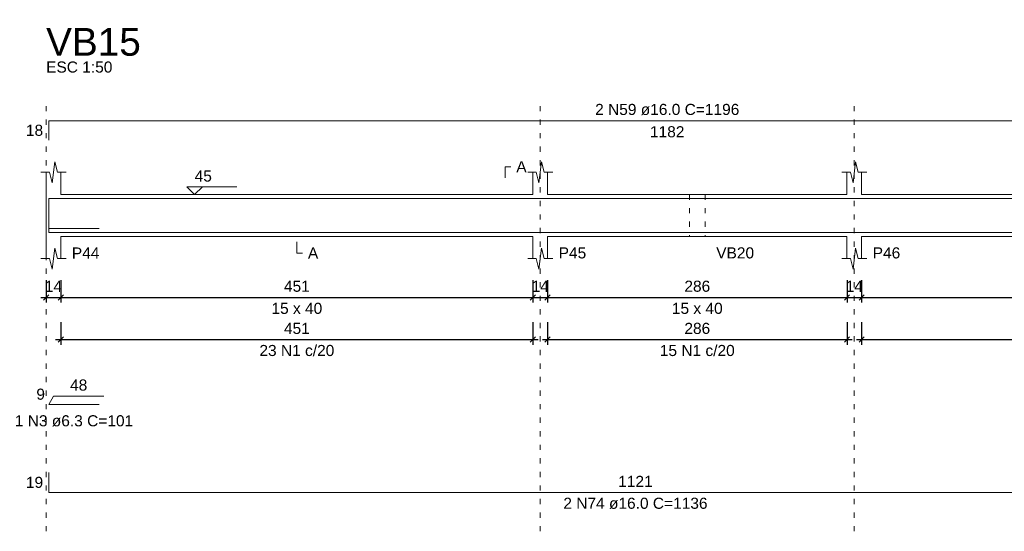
# Model space of a CAD drawing. Header units: millimetres. Extents: x 10906 to 25863, y 1966 to 4861.
# Tile 45 of 163: x 11241 to 11259, y 2971 to 2980. Entities that reach past the tile are written whole.
import ezdxf

# ---------------------------------------------------------------- set-up
doc = ezdxf.new("R2010")
doc.units = ezdxf.units.MM
doc.linetypes.add('DOT2', pattern=[3.175, 0, -3.175])
for name, color, linetype, lineweight in [('Descrição da armadura', 7, 'Continuous', 5), ('DT-Barras na forma', 40, 'Continuous', 5), ('DT-Barras rebatidas', 40, 'Continuous', 5), ('DT-Cotas', 4, 'Continuous', 5), ('DT-Forma', 5, 'Continuous', 5), ('DT-Pontilhado', 7, 'DOT2', 5), ('DT-Textos', 7, 'Continuous', 5), ('DT-Título', 7, 'Continuous', 20), ('Textos armaduras', 7, 'Continuous', 5)]:
    doc.layers.add(name, color=color, linetype=linetype, lineweight=lineweight)
doc.styles.add('Arial', font='arial.ttf')
doc.styles.get("Standard").update_dxf_attribs({"font": 'arial.ttf'})
doc.dimstyles.new('UM_50.000000', dxfattribs={"dimtxt": 0.18, "dimasz": 0.2, "dimexe": 0.2, "dimexo": 0.5, "dimgap": 0, "dimtad": 1, "dimtih": 1, "dimtoh": 1, "dimlfac": 50, "dimzin": 0, "dimdsep": 46, "dimtxsty": 'Standard', "dimcen": 0.09, "dimdle": 0.2, "dimclrd": 256, "dimclre": 256, "dimclrt": 7, "dimazin": 0, "dimtfac": 1, "dimtofl": 0, "dimtmove": 0, "dimatfit": 3, "dimfxl": 1, "dimtolj": 1, "dimtzin": 0, "dimarcsym": 0})

# ---------------------------------------------------------------- blocks, each defined once
blk = doc.blocks.new('_Oblique')
at = {"color": 0, "linetype": 'ByBlock', "lineweight": -2}
blk.add_line((-0.5, -0.5), (0.5, 0.5), dxfattribs=at)
blk = doc.blocks.new('*D384')
at = {"layer": 'Defpoints', "color": 0, "transparency": 16777216}
for p in [(11241.144, 2975.528), (11241.424, 2975.528), (11241.424, 2974.999)]:
    blk.add_point(p, dxfattribs=at)
at = {"layer": 'DT-Cotas', "lineweight": -2, "transparency": 16777216}
for p, q in [((11241.144, 2975.328), (11241.144, 2974.899)), ((11241.424, 2975.328), (11241.424, 2974.899)), ((11241.044, 2974.999), (11241.524, 2974.999))]:
    blk.add_line(p, q, dxfattribs=at)
at = {"layer": 'DT-Cotas', "lineweight": -2, "transparency": 16777216, "xscale": 0.1, "yscale": 0.1, "zscale": 0.1, "rotation": 180}
blk.add_blockref('_Oblique', (11241.144, 2974.999), dxfattribs=at)
at = {"layer": 'DT-Cotas', "lineweight": -2, "transparency": 16777216, "xscale": 0.1, "yscale": 0.1, "zscale": 0.1}
blk.add_blockref('_Oblique', (11241.424, 2974.999), dxfattribs=at)
at = {"layer": 'DT-Cotas', "color": 7, "transparency": 16777216, "insert": (11241.284, 2975.211), "char_height": 0.2118, "attachment_point": 5, "rotation": 0.0057, "style": 'Arial'}
blk.add_mtext('\\A1;14', dxfattribs=at)
blk = doc.blocks.new('*D385')
at = {"layer": 'Defpoints', "color": 0, "transparency": 16777216}
for p in [(11241.424, 2975.528), (11250.444, 2975.528), (11250.444, 2974.999)]:
    blk.add_point(p, dxfattribs=at)
at = {"layer": 'DT-Cotas', "lineweight": -2, "transparency": 16777216}
for p, q in [((11241.424, 2975.328), (11241.424, 2974.899)), ((11250.444, 2975.328), (11250.444, 2974.899)), ((11241.324, 2974.999), (11250.544, 2974.999))]:
    blk.add_line(p, q, dxfattribs=at)
at = {"layer": 'DT-Cotas', "lineweight": -2, "transparency": 16777216, "xscale": 0.1, "yscale": 0.1, "zscale": 0.1, "rotation": 180}
blk.add_blockref('_Oblique', (11241.424, 2974.999), dxfattribs=at)
at = {"layer": 'DT-Cotas', "lineweight": -2, "transparency": 16777216, "xscale": 0.1, "yscale": 0.1, "zscale": 0.1}
blk.add_blockref('_Oblique', (11250.444, 2974.999), dxfattribs=at)
at = {"layer": 'DT-Cotas', "color": 7, "transparency": 16777216, "insert": (11245.934, 2975.211), "char_height": 0.2118, "attachment_point": 5, "rotation": 0.0057, "style": 'Arial'}
blk.add_mtext('\\A1;451', dxfattribs=at)
blk = doc.blocks.new('*D386')
at = {"layer": 'Defpoints', "color": 0, "transparency": 16777216}
for p in [(11250.444, 2975.528), (11250.724, 2975.528), (11250.724, 2974.999)]:
    blk.add_point(p, dxfattribs=at)
at = {"layer": 'DT-Cotas', "lineweight": -2, "transparency": 16777216}
for p, q in [((11250.444, 2975.328), (11250.444, 2974.899)), ((11250.724, 2975.328), (11250.724, 2974.899)), ((11250.344, 2974.999), (11250.824, 2974.999))]:
    blk.add_line(p, q, dxfattribs=at)
at = {"layer": 'DT-Cotas', "lineweight": -2, "transparency": 16777216, "xscale": 0.1, "yscale": 0.1, "zscale": 0.1, "rotation": 180}
blk.add_blockref('_Oblique', (11250.444, 2974.999), dxfattribs=at)
at = {"layer": 'DT-Cotas', "lineweight": -2, "transparency": 16777216, "xscale": 0.1, "yscale": 0.1, "zscale": 0.1}
blk.add_blockref('_Oblique', (11250.724, 2974.999), dxfattribs=at)
at = {"layer": 'DT-Cotas', "color": 7, "transparency": 16777216, "insert": (11250.584, 2975.211), "char_height": 0.2118, "attachment_point": 5, "rotation": 0.0057, "style": 'Arial'}
blk.add_mtext('\\A1;14', dxfattribs=at)
blk = doc.blocks.new('*D387')
at = {"layer": 'Defpoints', "color": 0, "transparency": 16777216}
for p in [(11250.724, 2975.528), (11256.444, 2975.528), (11256.444, 2974.999)]:
    blk.add_point(p, dxfattribs=at)
at = {"layer": 'DT-Cotas', "lineweight": -2, "transparency": 16777216}
for p, q in [((11250.724, 2975.328), (11250.724, 2974.899)), ((11256.444, 2975.328), (11256.444, 2974.899)), ((11250.624, 2974.999), (11256.544, 2974.999))]:
    blk.add_line(p, q, dxfattribs=at)
at = {"layer": 'DT-Cotas', "lineweight": -2, "transparency": 16777216, "xscale": 0.1, "yscale": 0.1, "zscale": 0.1, "rotation": 180}
blk.add_blockref('_Oblique', (11250.724, 2974.999), dxfattribs=at)
at = {"layer": 'DT-Cotas', "lineweight": -2, "transparency": 16777216, "xscale": 0.1, "yscale": 0.1, "zscale": 0.1}
blk.add_blockref('_Oblique', (11256.444, 2974.999), dxfattribs=at)
at = {"layer": 'DT-Cotas', "color": 7, "transparency": 16777216, "insert": (11253.584, 2975.211), "char_height": 0.2118, "attachment_point": 5, "rotation": 0.0057, "style": 'Arial'}
blk.add_mtext('\\A1;286', dxfattribs=at)
blk = doc.blocks.new('*D388')
at = {"layer": 'Defpoints', "color": 0, "transparency": 16777216}
for p in [(11256.444, 2975.528), (11256.724, 2975.528), (11256.724, 2974.999)]:
    blk.add_point(p, dxfattribs=at)
at = {"layer": 'DT-Cotas', "lineweight": -2, "transparency": 16777216}
for p, q in [((11256.444, 2975.328), (11256.444, 2974.899)), ((11256.724, 2975.328), (11256.724, 2974.899)), ((11256.344, 2974.999), (11256.824, 2974.999))]:
    blk.add_line(p, q, dxfattribs=at)
at = {"layer": 'DT-Cotas', "lineweight": -2, "transparency": 16777216, "xscale": 0.1, "yscale": 0.1, "zscale": 0.1, "rotation": 180}
blk.add_blockref('_Oblique', (11256.444, 2974.999), dxfattribs=at)
at = {"layer": 'DT-Cotas', "lineweight": -2, "transparency": 16777216, "xscale": 0.1, "yscale": 0.1, "zscale": 0.1}
blk.add_blockref('_Oblique', (11256.724, 2974.999), dxfattribs=at)
at = {"layer": 'DT-Cotas', "color": 7, "transparency": 16777216, "insert": (11256.584, 2975.211), "char_height": 0.2118, "attachment_point": 5, "rotation": 0.0057, "style": 'Arial'}
blk.add_mtext('\\A1;14', dxfattribs=at)
blk = doc.blocks.new('*D389')
at = {"layer": 'Defpoints', "color": 0, "transparency": 16777216}
for p in [(11256.724, 2975.528), (11264.944, 2975.528), (11264.944, 2974.999)]:
    blk.add_point(p, dxfattribs=at)
at = {"layer": 'DT-Cotas', "lineweight": -2, "transparency": 16777216}
for p, q in [((11256.724, 2975.328), (11256.724, 2974.899)), ((11264.944, 2975.328), (11264.944, 2974.899)), ((11256.624, 2974.999), (11265.044, 2974.999))]:
    blk.add_line(p, q, dxfattribs=at)
at = {"layer": 'DT-Cotas', "lineweight": -2, "transparency": 16777216, "xscale": 0.1, "yscale": 0.1, "zscale": 0.1, "rotation": 180}
blk.add_blockref('_Oblique', (11256.724, 2974.999), dxfattribs=at)
at = {"layer": 'DT-Cotas', "lineweight": -2, "transparency": 16777216, "xscale": 0.1, "yscale": 0.1, "zscale": 0.1}
blk.add_blockref('_Oblique', (11264.944, 2974.999), dxfattribs=at)
at = {"layer": 'DT-Cotas', "color": 7, "transparency": 16777216, "insert": (11260.834, 2975.211), "char_height": 0.2118, "attachment_point": 5, "rotation": 0.0057, "style": 'Arial'}
blk.add_mtext('\\A1;411', dxfattribs=at)
blk = doc.blocks.new('*D435')
at = {"layer": 'Defpoints', "color": 0, "transparency": 16777216}
for p in [(11241.424, 2974.724), (11250.444, 2974.724), (11250.444, 2974.194)]:
    blk.add_point(p, dxfattribs=at)
at = {"layer": 'DT-Cotas', "lineweight": -2, "transparency": 16777216}
for p, q in [((11241.424, 2974.524), (11241.424, 2974.094)), ((11250.444, 2974.524), (11250.444, 2974.094)), ((11241.324, 2974.194), (11250.544, 2974.194))]:
    blk.add_line(p, q, dxfattribs=at)
at = {"layer": 'DT-Cotas', "lineweight": -2, "transparency": 16777216, "xscale": 0.1, "yscale": 0.1, "zscale": 0.1, "rotation": 180}
blk.add_blockref('_Oblique', (11241.424, 2974.194), dxfattribs=at)
at = {"layer": 'DT-Cotas', "lineweight": -2, "transparency": 16777216, "xscale": 0.1, "yscale": 0.1, "zscale": 0.1}
blk.add_blockref('_Oblique', (11250.444, 2974.194), dxfattribs=at)
at = {"layer": 'DT-Cotas', "color": 7, "transparency": 16777216, "insert": (11245.934, 2974.406), "char_height": 0.2118, "attachment_point": 5, "rotation": 0.0057, "style": 'Arial'}
blk.add_mtext('\\A1;451', dxfattribs=at)
blk = doc.blocks.new('*D436')
at = {"layer": 'Defpoints', "color": 0, "transparency": 16777216}
for p in [(11250.724, 2974.724), (11256.444, 2974.724), (11256.444, 2974.194)]:
    blk.add_point(p, dxfattribs=at)
at = {"layer": 'DT-Cotas', "lineweight": -2, "transparency": 16777216}
for p, q in [((11250.724, 2974.524), (11250.724, 2974.094)), ((11256.444, 2974.524), (11256.444, 2974.094)), ((11250.624, 2974.194), (11256.544, 2974.194))]:
    blk.add_line(p, q, dxfattribs=at)
at = {"layer": 'DT-Cotas', "lineweight": -2, "transparency": 16777216, "xscale": 0.1, "yscale": 0.1, "zscale": 0.1, "rotation": 180}
blk.add_blockref('_Oblique', (11250.724, 2974.194), dxfattribs=at)
at = {"layer": 'DT-Cotas', "lineweight": -2, "transparency": 16777216, "xscale": 0.1, "yscale": 0.1, "zscale": 0.1}
blk.add_blockref('_Oblique', (11256.444, 2974.194), dxfattribs=at)
at = {"layer": 'DT-Cotas', "color": 7, "transparency": 16777216, "insert": (11253.584, 2974.406), "char_height": 0.2118, "attachment_point": 5, "rotation": 0.0057, "style": 'Arial'}
blk.add_mtext('\\A1;286', dxfattribs=at)
blk = doc.blocks.new('*D437')
at = {"layer": 'Defpoints', "color": 0, "transparency": 16777216}
for p in [(11256.724, 2974.724), (11264.944, 2974.724), (11264.944, 2974.194)]:
    blk.add_point(p, dxfattribs=at)
at = {"layer": 'DT-Cotas', "lineweight": -2, "transparency": 16777216}
for p, q in [((11256.724, 2974.524), (11256.724, 2974.094)), ((11264.944, 2974.524), (11264.944, 2974.094)), ((11256.624, 2974.194), (11265.044, 2974.194))]:
    blk.add_line(p, q, dxfattribs=at)
at = {"layer": 'DT-Cotas', "lineweight": -2, "transparency": 16777216, "xscale": 0.1, "yscale": 0.1, "zscale": 0.1, "rotation": 180}
blk.add_blockref('_Oblique', (11256.724, 2974.194), dxfattribs=at)
at = {"layer": 'DT-Cotas', "lineweight": -2, "transparency": 16777216, "xscale": 0.1, "yscale": 0.1, "zscale": 0.1}
blk.add_blockref('_Oblique', (11264.944, 2974.194), dxfattribs=at)
at = {"layer": 'DT-Cotas', "color": 7, "transparency": 16777216, "insert": (11260.834, 2974.406), "char_height": 0.2118, "attachment_point": 5, "rotation": 0.0057, "style": 'Arial'}
blk.add_mtext('\\A1;411', dxfattribs=at)

msp = doc.modelspace()

# ---------------------------------------------------------------- linework, layer by layer
at = {"layer": 'DT-Barras na forma'}
msp.add_line((11241.19351, 2976.31249), (11242.15872, 2976.31249), dxfattribs=at)
for points in [[(11241.19351, 2976.51989), (11241.19351, 2976.88789), (11264.82551, 2976.88789)], [(11241.19351, 2976.61989), (11241.19351, 2976.23989), (11263.61095, 2976.23989)]]:
    msp.add_lwpolyline(points, dxfattribs=at)
at = {"layer": 'DT-Barras rebatidas'}
for p, q in [((11241.19351, 2978.00249), (11241.19351, 2978.37049)), ((11241.19351, 2978.37049), (11264.82551, 2978.37049)), ((11241.19351, 2972.95515), (11241.28351, 2973.11103)), ((11241.28351, 2973.11103), (11242.24872, 2973.11103)), ((11242.15872, 2972.95515), (11241.19351, 2972.95515)), ((11241.19351, 2971.65445), (11241.19351, 2971.27445)), ((11241.19351, 2971.27445), (11263.61095, 2971.27445))]:
    msp.add_line(p, q, dxfattribs=at)
at = {"layer": 'DT-Forma'}
for p, q in [((11241.25851, 2977.18749), (11241.30851, 2977.58749)), ((11241.30851, 2977.58749), (11241.35851, 2977.38749)), ((11250.55851, 2977.18749), (11250.60851, 2977.58749)), ((11250.60851, 2977.58749), (11250.65851, 2977.38749)), ((11256.55851, 2977.18749), (11256.60851, 2977.58749)), ((11256.60851, 2977.58749), (11256.65851, 2977.38749)), ((11241.04351, 2977.38749), (11241.20851, 2977.38749)), ((11241.14351, 2976.96389), (11241.14351, 2977.38749)), ((11241.20851, 2977.38749), (11241.25851, 2977.18749)), ((11241.35851, 2977.38749), (11241.52351, 2977.38749)), ((11241.42351, 2977.38749), (11241.42351, 2976.96389)), ((11250.34351, 2977.38749), (11250.50851, 2977.38749)), ((11250.44351, 2976.96389), (11250.44351, 2977.38749)), ((11250.50851, 2977.38749), (11250.55851, 2977.18749)), ((11250.65851, 2977.38749), (11250.82351, 2977.38749)), ((11250.72351, 2977.38749), (11250.72351, 2976.96389)), ((11256.34351, 2977.38749), (11256.50851, 2977.38749)), ((11256.44351, 2976.96389), (11256.44351, 2977.38749)), ((11256.50851, 2977.38749), (11256.55851, 2977.18749)), ((11256.65851, 2977.38749), (11256.82351, 2977.38749)), ((11256.72351, 2977.38749), (11256.72351, 2976.96389)), ((11241.42351, 2976.96389), (11250.44351, 2976.96389)), ((11250.72351, 2976.96389), (11253.43351, 2976.96389)), ((11253.43351, 2976.96389), (11253.73351, 2976.96389)), ((11253.73351, 2976.96389), (11256.44351, 2976.96389)), ((11256.72351, 2976.96389), (11264.94351, 2976.96389)), ((11241.14351, 2976.16389), (11241.14351, 2975.74029)), ((11241.42351, 2975.74029), (11241.42351, 2976.16389)), ((11241.42351, 2976.16389), (11250.44351, 2976.16389)), ((11250.44351, 2976.16389), (11250.44351, 2975.74029)), ((11250.72351, 2975.74029), (11250.72351, 2976.16389)), ((11250.72351, 2976.16389), (11253.43351, 2976.16389)), ((11253.43351, 2976.16389), (11253.73351, 2976.16389)), ((11253.73351, 2976.16389), (11256.44351, 2976.16389)), ((11256.44351, 2976.16389), (11256.44351, 2975.74029)), ((11256.72351, 2975.74029), (11256.72351, 2976.16389)), ((11256.72351, 2976.16389), (11264.94351, 2976.16389)), ((11241.25851, 2975.54029), (11241.30851, 2975.94029)), ((11241.30851, 2975.94029), (11241.35851, 2975.74029)), ((11250.55851, 2975.54029), (11250.60851, 2975.94029)), ((11250.60851, 2975.94029), (11250.65851, 2975.74029)), ((11256.55851, 2975.54029), (11256.60851, 2975.94029)), ((11256.60851, 2975.94029), (11256.65851, 2975.74029)), ((11241.04351, 2975.74029), (11241.20851, 2975.74029)), ((11241.20851, 2975.74029), (11241.25851, 2975.54029)), ((11241.35851, 2975.74029), (11241.52351, 2975.74029)), ((11250.34351, 2975.74029), (11250.50851, 2975.74029)), ((11250.50851, 2975.74029), (11250.55851, 2975.54029)), ((11250.65851, 2975.74029), (11250.82351, 2975.74029)), ((11256.34351, 2975.74029), (11256.50851, 2975.74029)), ((11256.50851, 2975.74029), (11256.55851, 2975.54029)), ((11256.65851, 2975.74029), (11256.82351, 2975.74029))]:
    msp.add_line(p, q, dxfattribs=at)
at = {"layer": 'DT-Forma', "linetype": 'Continuous'}
msp.add_line((11241.14351, 2976.16389), (11241.14351, 2976.96389), dxfattribs=at)
at = {"layer": 'DT-Pontilhado', "ltscale": 0.05}
for p, q in [((11241.14351, 2970.53315), (11241.14351, 2978.65289)), ((11250.58351, 2970.53315), (11250.58351, 2978.65289)), ((11256.58351, 2970.53315), (11256.58351, 2978.65289)), ((11253.43351, 2976.96389), (11253.43351, 2976.16389)), ((11253.73351, 2976.96389), (11253.73351, 2976.16389))]:
    msp.add_line(p, q, dxfattribs=at)
at = {"layer": 'DT-Textos'}
for points in [[(11249.91401, 2977.28159), (11249.91401, 2977.49339), (11250.01991, 2977.49339)], [(11244.12951, 2977.11215), (11243.98125, 2976.96389), (11243.83299, 2977.11215), (11244.78609, 2977.11215)], [(11245.93351, 2976.05799), (11245.93351, 2975.84619), (11246.03941, 2975.84619)]]:
    msp.add_lwpolyline(points, dxfattribs=at)

# ---------------------------------------------------------------- texts
at = {"layer": 'Descrição da armadura', "linetype": 'Continuous', "char_height": 0.2118, "attachment_point": 8, "line_spacing_factor": 0.798, "style": 'Arial'}
for s, insert, width in [('2 N59 ø16.0 C=1196', (11253.00951, 2978.47639), 5.5246053), ('23 N1 c/20', (11245.93351, 2973.87645), 2.8693417), ('15 N1 c/20', (11253.58351, 2973.87645), 2.8693417), ('1 N3 ø6.3 C=101', (11241.67612, 2972.53155), 4.5347476), ('2 N74 ø16.0 C=1136', (11252.40223, 2970.95675), 5.5246053)]:
    msp.add_mtext(s, dxfattribs=dict(at, insert=insert, width=width))
at = {"layer": 'DT-Textos', "char_height": 0.2118, "line_spacing_factor": 0.798, "style": 'Arial'}
for s, insert, width, attachment_point in [('ESC 1:50', (11241.14351, 2979.28829), 1.901901, 7), ('A', (11250.12581, 2977.38749), 0.296372, 7), ('45', (11243.98125, 2977.20746), 0.4942426, 7), ('P44', (11241.63531, 2975.74029), 0.7906146, 7), ('A', (11246.14531, 2975.74029), 0.296372, 7), ('P45', (11250.93531, 2975.74029), 0.7906146, 7), ('VB20', (11253.94531, 2975.74029), 1.0869866, 7), ('P46', (11256.93531, 2975.74029), 0.7906146, 7), ('15 x 40', (11245.93351, 2974.68129), 1.45756, 8), ('15 x 40', (11253.58351, 2974.68129), 1.45756, 8)]:
    msp.add_mtext(s, dxfattribs=dict(at, insert=insert, width=width, attachment_point=attachment_point))
at = {"layer": 'DT-Título', "insert": (11241.14351, 2979.60599), "char_height": 0.5295, "width": 3.2609597, "attachment_point": 7, "line_spacing_factor": 0.798, "style": 'Arial'}
msp.add_mtext('VB15', dxfattribs=at)
at = {"layer": 'Textos armaduras', "linetype": 'Continuous', "char_height": 0.2118, "attachment_point": 7, "line_spacing_factor": 0.798, "style": 'Arial'}
for s, insert, width in [('18', (11240.75766, 2978.08059), 0.6599051), ('1182', (11252.67956, 2978.05279), 1.3198103), ('48', (11241.60114, 2973.21693), 0.6599051), ('9', (11240.95659, 2973.04233), 0.3299526), ('19', (11240.75766, 2971.35855), 0.6599051), ('1121', (11252.07228, 2971.38035), 1.3198103)]:
    msp.add_mtext(s, dxfattribs=dict(at, insert=insert, width=width))

# ---------------------------------------------------------------- dimensions: what is measured, and where the dimension line sits
at = {"layer": 'DT-Cotas'}
for base, p1, p2, picture, middle in [((11241.42351, 2974.99899), (11241.14351, 2975.52849), (11241.42351, 2975.52849), '*D384', (11241.28351, 2975.21079)), ((11250.44351, 2974.99899), (11241.42351, 2975.52849), (11250.44351, 2975.52849), '*D385', (11245.93351, 2975.21079)), ((11250.72351, 2974.99899), (11250.44351, 2975.52849), (11250.72351, 2975.52849), '*D386', (11250.58351, 2975.21079)), ((11256.44351, 2974.99899), (11250.72351, 2975.52849), (11256.44351, 2975.52849), '*D387', (11253.58351, 2975.21079)), ((11256.72351, 2974.99899), (11256.44351, 2975.52849), (11256.72351, 2975.52849), '*D388', (11256.58351, 2975.21079)), ((11264.94351, 2974.99899), (11256.72351, 2975.52849), (11264.94351, 2975.52849), '*D389', (11260.83351, 2975.21079)), ((11250.44351, 2974.19415), (11241.42351, 2974.72365), (11250.44351, 2974.72365), '*D435', (11245.93351, 2974.40595)), ((11256.44351, 2974.19415), (11250.72351, 2974.72365), (11256.44351, 2974.72365), '*D436', (11253.58351, 2974.40595)), ((11264.94351, 2974.19415), (11256.72351, 2974.72365), (11264.94351, 2974.72365), '*D437', (11260.83351, 2974.40595))]:
    dim = msp.add_linear_dim(base=base, p1=p1, p2=p2, dimstyle='UM_50.000000', override={"dimtxt": 0.2118, "dimasz": 0.1, "dimexe": 0.1, "dimexo": 0.2, "dimtad": 1, "dimtih": 0, "dimtoh": 0, "dimdec": 1, "dimlfac": 50, "dimzin": 8, "dimtxsty": 'Arial', "dimblk": 'Oblique', "dimblk1": 'Oblique', "dimblk2": 'Oblique', "dimsah": 1, "dimdle": 0.1, "dimse1": 0, "dimse2": 0, "dimclrt": 7, "dimadec": 1, "dimazin": 3, "dimtmove": 2, "dimldrblk": 'Oblique'}, dxfattribs=at)
    dim.commit()
    dim.dimension.update_dxf_attribs({"geometry": picture, "text_midpoint": middle, "dimtype": 160, "text_rotation": 0.00573})

doc.saveas('drawing.dxf')
